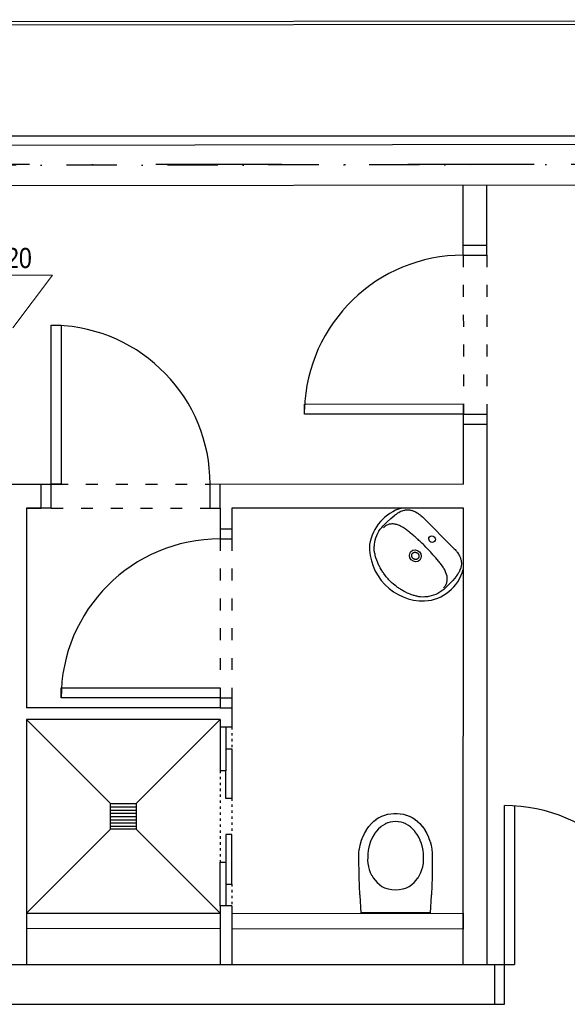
# Model space of a CAD drawing. Header units: millimetres. Extents: x -32221 to 212500, y 31663 to 93766.
# Tile 219 of 256: x 46524 to 49281, y 43531 to 48487. Entities that reach past the tile are written whole.
import ezdxf

# ---------------------------------------------------------------- set-up
doc = ezdxf.new("R2010")
doc.units = ezdxf.units.MM
doc.linetypes.add('DASHDOTX2', pattern=[50.8, 25.4, -12.7, 0, -12.7])
doc.linetypes.add('GCAD_ISO03W100', pattern=[30, 12, -18])
doc.layers.add('Opisy', color=250, linetype='Continuous', lineweight=13)
for name, color, linetype in [('osie', 250, 'Continuous'), ('Sciany', 250, 'Continuous'), ('Wyposazenie', 250, 'Continuous')]:
    doc.layers.add(name, color=color, linetype=linetype)
doc.styles.get("Standard").update_dxf_attribs({"font": 'ARIALN.TTF'})

msp = doc.modelspace()

# ---------------------------------------------------------------- linework, layer by layer
at = {"layer": 'Opisy'}
for p in [(46288.913, 47200.047), (46488.592, 46935.472)]:
    msp.add_line(p, (46688.271, 47200.047), dxfattribs=at)
at = {"layer": 'osie', "linetype": 'DASHDOTX2', "ltscale": 25}
msp.add_line((56734.202, 47757.439), (40849.397, 47757.439), dxfattribs=at)
at = {"layer": 'Sciany'}
for p, q in [((44225.53, 48474.992), (53473, 48486.75)), ((44208.466, 48457.932), (53490.059, 48469.733)), ((44208.466, 47902.711), (53490.788, 47902.711)), ((44182.305, 47853.054), (53516.395, 47864.922)), ((44182.565, 47648.591), (53721.117, 47660.719)), ((48757.202, 47301.499), (48756.754, 47654.407)), ((48876.817, 47301.499), (48876.368, 47654.559)), ((48757.202, 47351.499), (48876.817, 47351.499)), ((48757.202, 47301.499), (48876.817, 47301.499)), ((46682.526, 46148.591), (46682.526, 46948.591)), ((46682.526, 46948.591), (46732.526, 46948.591)), ((46732.526, 46948.591), (46732.526, 46148.591)), ((47957.202, 46551.499), (48758.218, 46552.518)), ((47957.202, 46501.499), (47957.202, 46551.499)), ((48758.218, 46552.518), (48757.202, 46501.499)), ((48758.732, 46148.591), (48758.218, 46552.518)), ((48757.202, 46501.499), (47957.202, 46501.499)), ((48757.202, 46501.499), (48876.817, 46501.499)), ((48876.817, 46501.499), (48876.817, 43730.555)), ((48757.202, 46451.499), (48876.817, 46451.499)), ((46264.938, 46148.591), (46732.526, 46148.591)), ((46632.526, 46028.591), (46632.526, 46148.591)), ((46682.526, 46028.591), (46682.526, 46148.591)), ((46732.526, 46148.591), (46682.526, 46148.591)), ((47482.526, 46148.591), (48758.73, 46150.214)), ((47482.526, 46028.591), (47482.526, 46148.591)), ((47532.526, 46028.591), (47532.526, 46148.591)), ((46682.526, 46028.591), (46558.732, 46028.591)), ((46558.732, 46028.591), (46558.732, 45023.42)), ((46558.732, 46028.591), (46632.526, 46028.591)), ((47482.526, 46028.591), (47532.526, 46028.591)), ((47532.526, 46028.591), (47532.526, 45873.42)), ((48758.732, 46028.591), (47592.526, 46028.591)), ((47592.526, 46028.591), (47592.526, 45873.42)), ((48756.817, 43730.555), (48758.732, 46028.591)), ((47532.526, 45923.42), (47592.526, 45923.42)), ((47532.526, 45873.42), (47592.526, 45873.42)), ((46732.526, 45073.42), (46732.526, 45123.42)), ((46732.526, 45123.42), (47532.526, 45123.42)), ((47532.526, 45123.42), (47532.526, 45023.42)), ((47532.526, 45123.42), (47532.526, 45073.42)), ((47532.526, 45073.42), (46732.526, 45073.42)), ((47532.526, 45073.42), (47592.526, 45073.42)), ((47592.526, 45073.42), (47592.526, 44926.083)), ((47532.526, 45023.42), (46558.732, 45023.42)), ((47532.526, 45023.42), (47592.526, 45023.42)), ((46558.732, 44963.42), (46558.732, 43730.555)), ((47532.526, 44963.42), (46558.732, 44963.42)), ((46980.818, 44541.026), (46558.732, 44963.42)), ((47532.526, 44963.42), (47110.132, 44541.026)), ((47532.526, 44963.42), (47532.526, 44926.083)), ((47592.526, 44926.083), (47532.526, 44926.083)), ((47532.526, 44926.083), (47532.526, 44706.083)), ((47562.526, 44926.083), (47562.526, 44706.083)), ((47562.526, 44816.083), (47592.526, 44816.083)), ((47592.526, 44816.083), (47592.526, 44566.083)), ((47562.526, 44706.083), (47532.526, 44706.083)), ((47562.526, 44566.083), (47562.526, 44706.083)), ((47592.526, 44566.083), (47562.526, 44566.083)), ((46980.724, 44541.026), (47110.132, 44541.026)), ((46980.724, 44411.617), (46980.724, 44541.026)), ((46980.724, 44524.776), (47110.132, 44524.776)), ((46980.724, 44508.526), (47110.132, 44508.526)), ((46980.724, 44508.526), (47110.132, 44508.526)), ((47110.132, 44541.026), (47110.132, 44411.617)), ((48964.623, 43730.555), (48964.623, 44530.555)), ((49014.623, 44530.555), (49014.623, 43730.555)), ((46980.724, 44492.276), (47110.132, 44492.276)), ((46980.724, 44476.026), (47110.132, 44476.026)), ((46980.724, 44476.026), (47110.132, 44476.026)), ((46980.724, 44459.776), (47110.132, 44459.776)), ((46980.724, 44411.617), (46558.732, 43989.625)), ((46980.724, 44443.526), (47110.132, 44443.526)), ((46980.724, 44443.526), (47110.132, 44443.526)), ((46980.724, 44427.276), (47110.132, 44427.276)), ((47110.132, 44411.617), (46980.724, 44411.617)), ((47532.526, 43988.916), (47110.132, 44411.617)), ((47592.526, 44386.083), (47562.526, 44386.083)), ((47562.526, 44386.083), (47562.526, 44246.083)), ((47592.526, 44136.083), (47592.526, 44386.083)), ((47532.526, 44246.083), (47562.526, 44246.083)), ((47532.526, 44026.083), (47532.526, 44246.083)), ((47562.526, 44246.083), (47562.526, 44026.083)), ((47562.526, 44136.083), (47592.526, 44136.083)), ((47532.526, 44026.083), (47532.526, 43728.327)), ((47592.526, 44026.083), (47532.526, 44026.083)), ((47592.526, 44026.083), (47592.526, 43728.327)), ((46558.732, 43989.807), (47532.526, 43988.916)), ((47592.526, 43988.861), (48757.032, 43987.794)), ((48757.033, 43989.625), (48757.033, 43909.625)), ((47532.526, 43910.841), (46558.732, 43911.808)), ((48757.033, 43909.625), (47592.526, 43910.782)), ((44192.363, 43730.555), (49014.623, 43730.555)), ((48914.623, 43730.555), (48914.623, 43530.555)), ((48964.623, 43530.555), (48964.623, 43730.555)), ((44192.363, 43530.555), (48964.623, 43530.555))]:
    msp.add_line(p, q, dxfattribs=at)
at = {"layer": 'Sciany', "linetype": 'DASHDOTX2', "ltscale": 10}
msp.add_line((53618.756, 47762.82), (44080.142, 47750.823), dxfattribs=at)
at = {"layer": 'Sciany', "linetype": 'GCAD_ISO03W100', "ltscale": 5}
for p, q in [((48757.202, 47301.499), (48758.283, 46501.499)), ((48876.817, 47301.499), (48876.817, 46501.499)), ((46707.526, 46148.591), (47482.526, 46148.591)), ((46682.526, 46028.591), (47482.526, 46028.591)), ((47532.526, 45873.42), (47532.526, 45123.42)), ((47592.526, 45873.42), (47592.526, 45073.42))]:
    msp.add_line(p, q, dxfattribs=at)
at = {"layer": 'Sciany', "linetype": 'GCAD_ISO03W100'}
for p, q in [((47592.526, 44926.083), (47592.526, 44816.083)), ((47532.526, 44706.083), (47532.526, 44246.083)), ((47592.526, 44566.083), (47592.526, 44386.083)), ((47592.526, 44136.083), (47592.526, 44026.083))]:
    msp.add_line(p, q, dxfattribs=at)
at = {"layer": 'Sciany'}
for centre, start, end in [((48757.202, 46501.499), 90, 178.210089), ((46682.526, 46148.591), 0, 88.210089), ((47532.526, 45073.42), 90, 180), ((48964.623, 43730.555), 0, 90)]:
    msp.add_arc(centre, 800, start, end, dxfattribs=at)
at = {"layer": 'Wyposazenie'}
msp.add_line((48591.214, 43991.528), (48242.824, 43991.528), dxfattribs=at)
for points in [[(48388.98, 45660.802), (48382.487, 45667.955), (48379.061, 45671.712), (48369.817, 45682.937), (48366.556, 45686.859), (48357.807, 45698.58), (48355.056, 45702.652), (48352.14, 45706.559), (48349.388, 45710.631), (48346.982, 45714.689), (48344.396, 45718.926), (48339.583, 45727.042), (48337.162, 45731.444), (48334.756, 45735.502), (48332.859, 45739.71), (48330.618, 45743.933), (48328.542, 45748.321), (48326.645, 45752.529), (48321.451, 45765.65), (48317.29, 45778.727), (48316.069, 45783.251), (48313.985, 45791.941), (48312.928, 45796.63), (48311.541, 45800.989), (48310.499, 45805.334), (48309.831, 45808.975), (48309.478, 45813.291), (48309.111, 45817.951), (48308.923, 45822.432), (48308.915, 45826.733), (48308.893, 45831.38), (48309.229, 45835.667), (48309.552, 45840.298), (48310.555, 45849.202), (48311.825, 45855.859), (48314.257, 45867.628), (48317.557, 45879.189), (48321.727, 45890.541), (48326.78, 45901.34), (48332.717, 45911.586), (48339.178, 45921.638), (48346.536, 45930.793), (48354.601, 45939.572), (48373.095, 45958.066), (48392.486, 45975.665), (48412.596, 45992.543), (48416.423, 45995.652), (48420.429, 45998.581), (48424.271, 46001.344), (48428.291, 46003.929), (48432.147, 46006.348), (48439.887, 46010.497), (48443.772, 46012.227), (48447.491, 46013.792), (48451.39, 46015.177), (48455.469, 46016.382), (48459.219, 46017.256), (48463.131, 46018.298), (48466.894, 46018.828), (48474.778, 46019.53), (48478.39, 46019.551), (48482.527, 46019.378), (48486.153, 46019.054), (48489.959, 46018.551), (48493.945, 46017.868), (48497.6, 46016.855), (48501.6, 46015.827), (48505.27, 46014.469), (48509.119, 46012.932), (48513.148, 46011.215), (48516.832, 46009.512), (48524.588, 46005.058), (48528.301, 46002.666), (48532.194, 46000.095), (48536.101, 45997.178), (48539.843, 45994.097), (48543.764, 45990.836), (48551.277, 45983.984), (48712.162, 45823.099), (48715.767, 45819.163), (48719.193, 45815.407), (48722.454, 45811.485), (48725.536, 45807.743), (48728.272, 45804.016), (48733.416, 45796.231), (48735.642, 45792.353), (48737.69, 45788.654), (48739.572, 45784.79), (48741.289, 45780.761), (48742.647, 45777.092), (48744.184, 45773.242), (48745.032, 45769.422), (48746.225, 45765.587), (48746.729, 45761.781), (48747.412, 45757.796), (48747.736, 45754.169), (48747.729, 45750.212), (48747.888, 45746.421), (48747.186, 45738.536), (48746.655, 45734.774), (48745.615, 45730.86), (48744.739, 45727.112), (48740.584, 45715.415), (48738.854, 45711.53), (48734.705, 45703.79), (48732.286, 45699.935), (48729.701, 45695.914), (48726.937, 45692.072), (48724.008, 45688.066), (48720.9, 45684.239), (48704.022, 45664.129), (48686.425, 45644.737), (48667.93, 45626.242), (48659.15, 45618.18), (48649.816, 45611.001), (48639.943, 45604.36), (48629.518, 45598.603), (48618.719, 45593.55), (48607.546, 45589.2), (48595.985, 45585.899), (48584.216, 45583.467), (48581.997, 45583.044), (48577.38, 45582.377), (48573.108, 45581.696), (48568.656, 45581.194), (48564.024, 45580.872), (48555.091, 45580.558), (48541.648, 45581.121), (48537.332, 45581.473), (48533.512, 45582.321), (48529.167, 45583.363), (48524.988, 45584.571), (48520.298, 45585.627), (48511.609, 45587.711), (48507.085, 45588.933), (48498.366, 45591.707), (48493.828, 45593.273), (48489.634, 45594.825), (48480.887, 45598.288), (48476.499, 45600.364), (48472.29, 45602.261), (48468.067, 45604.502), (48463.679, 45606.578), (48459.622, 45608.985), (48455.399, 45611.226), (48451.341, 45613.632), (48447.104, 45616.218), (48443.046, 45618.625), (48438.809, 45621.211), (48434.737, 45623.962), (48431.009, 45626.698), (48426.937, 45629.449), (48419.123, 45635.282), (48415.037, 45638.378), (48403.811, 45647.622), (48399.89, 45650.883), (48392.736, 45657.376)], [(48502.497, 45801.253), (48504.313, 45803.069), (48504.658, 45803.055), (48505.484, 45803.881), (48505.663, 45803.701), (48506.159, 45804.196), (48506.503, 45804.182), (48506.834, 45804.512), (48507.178, 45804.498), (48507.674, 45804.993), (48507.853, 45804.814), (48508.183, 45805.144), (48508.528, 45805.129), (48508.693, 45805.295), (48509.038, 45805.28), (48509.368, 45805.61), (48509.548, 45805.431), (48509.713, 45805.596), (48510.058, 45805.582), (48510.223, 45805.747), (48510.567, 45805.732), (48510.733, 45805.897), (48511.422, 45805.869), (48511.587, 45806.034), (48512.276, 45806.005), (48512.442, 45806.17), (48512.621, 45805.99), (48512.786, 45806.156), (48513.476, 45806.127), (48513.641, 45806.292), (48513.82, 45806.112), (48513.985, 45806.277), (48514.33, 45806.263), (48514.51, 45806.083), (48514.675, 45806.249), (48515.364, 45806.22), (48515.544, 45806.04), (48515.709, 45806.205), (48516.398, 45806.176), (48516.578, 45805.997), (48516.743, 45806.162), (48516.923, 45805.982), (48518.301, 45805.925), (48518.481, 45805.745), (48518.646, 45805.91), (48519.005, 45805.551), (48519.694, 45805.522), (48519.874, 45805.343), (48520.563, 45805.314), (48520.922, 45804.955), (48521.088, 45805.12), (48521.447, 45804.761), (48522.136, 45804.732), (48522.495, 45804.373), (48522.84, 45804.358), (48523.199, 45803.999), (48523.544, 45803.985), (48523.903, 45803.626), (48524.248, 45803.611), (48524.786, 45803.073), (48524.951, 45803.238), (48525.849, 45802.34), (48526.194, 45802.325), (48527.63, 45800.889), (48527.975, 45800.875), (48529.052, 45799.797), (48529.067, 45799.452), (48530.503, 45798.016), (48530.518, 45797.671), (48531.236, 45796.953), (48531.25, 45796.608), (48531.789, 45796.07), (48531.803, 45795.725), (48532.163, 45795.366), (48532.177, 45795.021), (48532.357, 45794.842), (48532.371, 45794.497), (48532.73, 45794.138), (48532.745, 45793.793), (48532.924, 45793.614), (48532.939, 45793.269), (48533.118, 45793.089), (48533.133, 45792.745), (48533.312, 45792.565), (48533.327, 45792.22), (48533.506, 45792.041), (48533.521, 45791.696), (48533.7, 45791.517), (48533.535, 45791.351), (48533.715, 45791.172), (48533.729, 45790.827), (48533.909, 45790.648), (48533.743, 45790.482), (48533.923, 45790.303), (48533.952, 45789.614), (48534.131, 45789.434), (48533.966, 45789.269), (48534.146, 45789.089), (48534.175, 45788.4), (48534.354, 45788.22), (48534.189, 45788.055), (48534.204, 45787.711), (48534.383, 45787.531), (48534.218, 45787.366), (48534.398, 45787.186), (48534.412, 45786.842), (48534.247, 45786.676), (48534.426, 45786.497), (48534.261, 45786.332), (48534.29, 45785.642), (48534.47, 45785.463), (48534.305, 45785.298), (48534.333, 45784.608), (48534.168, 45784.443), (48534.197, 45783.754), (48534.032, 45783.589), (48534.212, 45783.409), (48534.046, 45783.244), (48534.061, 45782.899), (48533.896, 45782.734), (48533.91, 45782.39), (48533.745, 45782.224), (48533.774, 45781.535), (48533.444, 45781.205), (48533.623, 45781.025), (48533.293, 45780.695), (48533.307, 45780.35), (48533.142, 45780.185), (48533.157, 45779.84), (48532.826, 45779.51), (48532.841, 45779.165), (48532.511, 45778.835), (48532.525, 45778.491), (48532.195, 45778.16), (48532.209, 45777.816), (48531.714, 45777.32), (48531.728, 45776.976), (48530.737, 45775.985), (48530.752, 45775.64), (48528.275, 45773.163), (48527.93, 45773.178), (48527.105, 45772.352), (48526.76, 45772.366), (48526.099, 45771.706), (48525.755, 45771.72), (48525.424, 45771.39), (48525.08, 45771.404), (48524.75, 45771.074), (48524.405, 45771.089), (48524.075, 45770.758), (48523.895, 45770.938), (48523.565, 45770.608), (48523.22, 45770.622), (48523.055, 45770.457), (48522.71, 45770.471), (48522.38, 45770.141), (48521.691, 45770.17), (48521.36, 45769.84), (48521.181, 45770.019), (48521.016, 45769.854), (48520.326, 45769.883), (48520.161, 45769.718), (48519.472, 45769.747), (48519.307, 45769.582), (48519.127, 45769.761), (48518.962, 45769.596), (48518.273, 45769.625), (48518.107, 45769.46), (48517.928, 45769.639), (48517.583, 45769.654), (48517.418, 45769.489), (48517.239, 45769.668), (48517.073, 45769.503), (48516.894, 45769.683), (48516.549, 45769.697), (48516.384, 45769.532), (48516.204, 45769.711), (48516.039, 45769.546), (48515.86, 45769.726), (48515.515, 45769.74), (48515.35, 45769.575), (48515.17, 45769.755), (48514.481, 45769.784), (48514.301, 45769.963), (48514.136, 45769.798), (48513.957, 45769.978), (48513.267, 45770.006), (48513.088, 45770.186), (48512.398, 45770.215), (48512.039, 45770.574), (48511.874, 45770.409), (48511.695, 45770.588), (48511.35, 45770.603), (48511.17, 45770.782), (48511.005, 45770.617), (48510.646, 45770.976), (48510.301, 45770.991), (48510.122, 45771.17), (48509.777, 45771.185), (48509.418, 45771.544), (48509.253, 45771.379), (48508.894, 45771.738), (48508.549, 45771.752), (48508.19, 45772.112), (48507.845, 45772.126), (48507.307, 45772.665), (48506.962, 45772.679), (48506.244, 45773.397), (48505.899, 45773.412), (48504.463, 45774.848), (48504.118, 45774.863), (48503.04, 45775.94), (48503.026, 45776.285), (48501.59, 45777.721), (48501.575, 45778.066), (48500.857, 45778.784), (48500.842, 45779.129), (48500.304, 45779.667), (48500.469, 45779.833), (48499.93, 45780.371), (48499.916, 45780.716), (48499.557, 45781.075), (48499.542, 45781.42), (48499.183, 45781.779), (48499.348, 45781.944), (48498.989, 45782.303), (48498.96, 45782.993), (48498.601, 45783.352), (48498.572, 45784.041), (48498.393, 45784.221), (48498.558, 45784.386), (48498.199, 45784.745), (48498.17, 45785.434), (48497.99, 45785.614), (48498.155, 45785.779), (48497.976, 45785.958), (48497.962, 45786.303), (48497.782, 45786.483), (48497.947, 45786.648), (48497.933, 45786.993), (48497.753, 45787.172), (48497.918, 45787.337), (48497.739, 45787.517), (48497.904, 45787.682), (48497.724, 45787.861), (48497.71, 45788.206), (48497.875, 45788.371), (48497.695, 45788.551), (48497.667, 45789.24), (48497.832, 45789.405), (48497.652, 45789.585), (48497.638, 45789.93), (48497.803, 45790.095), (48497.623, 45790.274), (48497.788, 45790.439), (48497.609, 45790.619), (48497.774, 45790.784), (48497.759, 45791.129), (48497.925, 45791.294), (48497.745, 45791.473), (48497.91, 45791.639), (48497.881, 45792.328), (48498.046, 45792.493), (48497.867, 45792.673), (48498.032, 45792.838), (48498.018, 45793.182), (48498.183, 45793.348), (48498.168, 45793.692), (48498.333, 45793.857), (48498.319, 45794.202), (48498.484, 45794.367), (48498.47, 45794.712), (48498.635, 45794.877), (48498.62, 45795.222), (48498.786, 45795.387), (48498.771, 45795.732), (48499.101, 45796.062), (48498.922, 45796.241), (48499.417, 45796.737), (48499.403, 45797.081), (48499.733, 45797.412), (48499.719, 45797.756), (48500.214, 45798.252), (48500.2, 45798.596), (48500.86, 45799.257), (48500.846, 45799.602)]]:
    msp.add_lwpolyline(points, close=True, dxfattribs=at)
msp.add_lwpolyline([(48657.92, 45627.005), (48661.043, 45630.487), (48663.821, 45633.984), (48666.42, 45637.66), (48668.854, 45641.171), (48670.763, 45644.876), (48672.493, 45648.76), (48673.878, 45652.66), (48675.098, 45656.393), (48675.794, 45660.321), (48676.826, 45668.536), (48676.833, 45672.493), (48676.645, 45676.974), (48676.127, 45681.124), (48675.43, 45685.455), (48673.346, 45694.144), (48670.213, 45703.221), (48668.302, 45707.774), (48666.211, 45712.507), (48663.776, 45717.254), (48661.176, 45721.836), (48658.396, 45726.598), (48655.436, 45731.539), (48652.132, 45736.494), (48645.581, 45745.027), (48642.141, 45749.128), (48638.865, 45753.394), (48635.425, 45757.495), (48632.15, 45761.761), (48618.388, 45778.165), (48615.127, 45782.086), (48611.521, 45786.022), (48608.081, 45790.123), (48604.654, 45793.879), (48601.049, 45797.815), (48597.788, 45801.737), (48594.182, 45805.673), (48590.756, 45809.429), (48586.986, 45813.2), (48580.133, 45820.712), (48572.772, 45828.074), (48569.345, 45831.831), (48560.188, 45840.988), (48556.432, 45844.414), (48549.07, 45851.776), (48545.313, 45855.202), (48541.377, 45858.808), (48537.786, 45862.399), (48534.03, 45865.825), (48530.094, 45869.431), (48526.173, 45872.692), (48518.301, 45879.903), (48514.379, 45883.164), (48510.444, 45886.769), (48506.343, 45890.21), (48502.421, 45893.471), (48490.118, 45903.792), (48485.852, 45907.068), (48481.751, 45910.508), (48477.485, 45913.783), (48473.384, 45917.224), (48464.852, 45923.775), (48459.896, 45927.079), (48454.955, 45930.038), (48445.432, 45935.598), (48440.864, 45937.854), (48436.132, 45939.945), (48431.579, 45941.856), (48426.861, 45943.601), (48422.501, 45944.988), (48417.977, 45946.21), (48413.632, 45947.252), (48409.302, 45947.949), (48405.152, 45948.467), (48400.85, 45948.475), (48396.895, 45948.467), (48392.607, 45948.132), (48388.679, 45947.437), (48384.75, 45946.741), (48380.837, 45945.701), (48377.118, 45944.136), (48373.233, 45942.406), (48369.528, 45940.497), (48365.837, 45938.243), (48362.161, 45935.644), (48358.844, 45932.686), (48355.362, 45929.563)], dxfattribs=at)
at = {"layer": 'Wyposazenie', "lineweight": 30}
msp.add_lwpolyline([(48242.824, 43991.528), (48242.824, 43991.528), (48237.529, 44078.37), (48237.288, 44083.185), (48233.902, 44170.027), (48233.685, 44175.883), (48231.62, 44269.75), (48231.62, 44289.694), (48231.643, 44290.694), (48233.906, 44311.023), (48234.079, 44312.006), (48237.844, 44331.511), (48242.941, 44350.789), (48243.217, 44351.751), (48250.448, 44370.954), (48250.856, 44371.864), (48259.279, 44389.814), (48269.251, 44407.32), (48269.767, 44408.189), (48281.513, 44425.129), (48282.144, 44425.901), (48294.998, 44440.97), (48305.895, 44451.436), (48306.555, 44452.063), (48318.758, 44461.381), (48319.337, 44461.803), (48332.537, 44470.082), (48333.116, 44470.401), (48346.742, 44477.105), (48347.453, 44477.389), (48361.81, 44482.905), (48362.755, 44483.198), (48375.761, 44487.202), (48376.814, 44487.525), (48391.958, 44489.939), (48392.783, 44490.067), (48407.929, 44491.629), (48408.607, 44491.675), (48424.282, 44491.675), (48424.96, 44491.629), (48440.106, 44490.067), (48440.931, 44489.939), (48456.075, 44487.525), (48457.144, 44487.202), (48470.35, 44483.198), (48471.31, 44482.905), (48485.44, 44477.389), (48486.141, 44477.105), (48499.773, 44470.401), (48500.352, 44470.082), (48513.552, 44461.803), (48514.131, 44461.381), (48526.334, 44452.063), (48527.007, 44451.436), (48538.122, 44440.97), (48550.754, 44425.901), (48551.376, 44425.129), (48563.122, 44408.189), (48563.638, 44407.32), (48573.61, 44389.814), (48582.033, 44371.864), (48582.441, 44370.954), (48589.672, 44351.751), (48589.948, 44350.789), (48595.045, 44331.511), (48598.81, 44312.006), (48598.983, 44311.023), (48601.24, 44290.694), (48601.272, 44289.694), (48601.494, 44269.75), (48600.123, 44175.883), (48599.923, 44170.027), (48596.744, 44083.185), (48596.509, 44078.37), (48591.214, 43991.528), (48591.214, 43991.528)], dxfattribs=at)
msp.add_lwpolyline([(48502.173, 44414.471), (48492.54, 44422.788), (48491.985, 44423.261), (48481.271, 44431.074), (48480.781, 44431.402), (48469.12, 44438.134), (48468.554, 44438.384), (48456.334, 44443.27), (48455.545, 44443.511), (48444.298, 44446.923), (48443.402, 44447.195), (48430.82, 44449.4), (48430.171, 44449.502), (48416.739, 44450.175), (48416.165, 44450.175), (48403.171, 44449.502), (48402.506, 44449.4), (48389.487, 44447.195), (48388.591, 44446.923), (48377.344, 44443.511), (48376.555, 44443.27), (48364.335, 44438.384), (48363.769, 44438.134), (48352.108, 44431.402), (48351.618, 44431.074), (48340.904, 44423.261), (48340.349, 44422.788), (48330.716, 44414.471), (48319.634, 44401.618), (48319.094, 44400.959), (48309.385, 44386.503), (48308.933, 44385.783), (48300.067, 44371.375), (48292.754, 44356.306), (48292.401, 44355.541), (48286.302, 44339.28), (48286.064, 44338.453), (48281.633, 44321.83), (48278.307, 44305.206), (48278.156, 44304.372), (48276.351, 44287.438), (48276.333, 44286.595), (48276.333, 44269.75), (48275.893, 44255.027), (48275.877, 44254.222), (48276.996, 44239.199), (48277.07, 44238.544), (48279.316, 44223.741), (48279.522, 44222.959), (48283.474, 44208.681), (48288.747, 44194.619), (48289.043, 44193.855), (48295.773, 44180.4), (48296.094, 44179.829), (48303.942, 44167.267), (48304.416, 44166.616), (48313.201, 44154.755), (48323.091, 44143.768), (48323.638, 44143.177), (48334.852, 44133.536), (48335.359, 44133.128), (48347.241, 44124.156), (48347.931, 44123.729), (48360.673, 44116.04), (48378.457, 44111.535), (48379.316, 44111.357), (48397.546, 44108.431), (48416.007, 44107.534), (48416.887, 44107.534), (48435.343, 44108.431), (48453.573, 44111.357), (48454.432, 44111.535), (48472.216, 44116.04), (48484.958, 44123.729), (48485.648, 44124.156), (48497.53, 44133.128), (48498.037, 44133.536), (48509.251, 44143.177), (48509.798, 44143.768), (48519.683, 44154.755), (48528.913, 44166.616), (48529.409, 44167.267), (48537.257, 44179.829), (48537.568, 44180.4), (48543.848, 44193.855), (48544.142, 44194.619), (48549.415, 44208.681), (48553.367, 44222.959), (48553.575, 44223.741), (48556.271, 44238.544), (48556.345, 44239.199), (48557.014, 44254.222), (48556.996, 44255.027), (48556.556, 44269.75), (48556.556, 44286.595), (48556.538, 44287.438), (48554.733, 44304.372), (48554.6, 44305.206), (48551.718, 44321.83), (48546.843, 44338.453), (48546.587, 44339.28), (48540.488, 44355.541), (48540.135, 44356.306), (48532.823, 44371.375), (48524.4, 44385.783), (48523.961, 44386.503), (48513.799, 44400.959), (48513.255, 44401.618)], close=True, dxfattribs=at)
at = {"layer": 'Wyposazenie'}
for centre, radius, start, end in [((48512.131, 45807.956), 229.91, 106.329123, 170.80202), ((48558.231, 45833.917), 273.266, 177.737409, 270.958614), ((48548.736, 45775.692), 215.463, 273.743442, 344.848089)]:
    msp.add_arc(centre, radius, start, end, dxfattribs=at)
at = {"layer": 'Wyposazenie', "lineweight": 25}
for centre, major_axis, ratio in [((48600.097, 45871.919), (-12.39, 12.39), 0.912968), ((48516.046, 45787.869), (-21.906, 21.906), 0.923403)]:
    msp.add_ellipse(centre, major_axis=major_axis, ratio=ratio, start_param=0, end_param=6.283185, dxfattribs=at)

# ---------------------------------------------------------------- texts
at = {"layer": 'Opisy'}
msp.add_text('-4,20', height=101.3994, dxfattribs=at).set_placement((46319.879, 47236.55))

doc.saveas('drawing.dxf')
